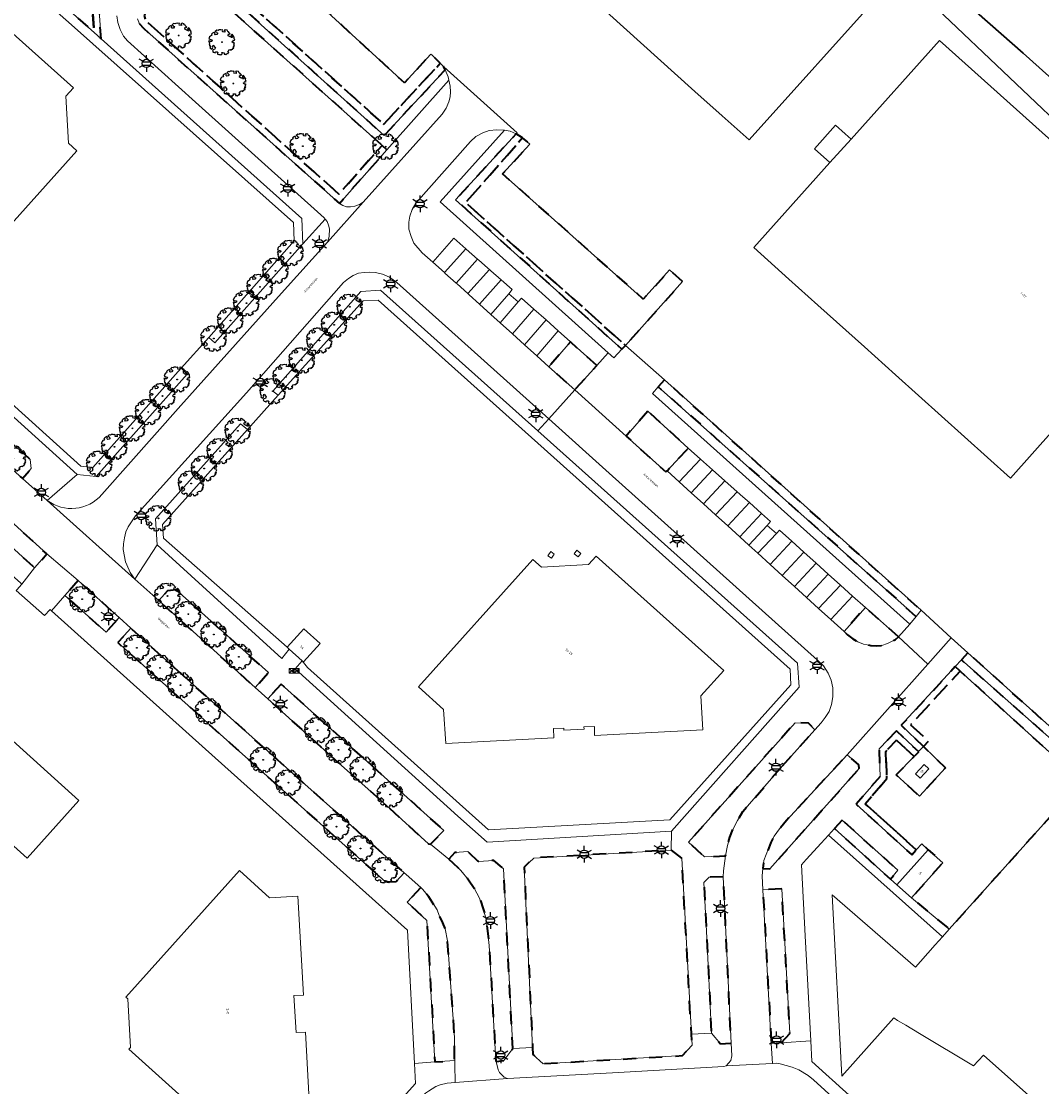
# Model space of a CAD drawing. Extents: x 105780 to 185197, y 477999 to 525027.
# Tile 144 of 256: x 108773 to 108929, y 478560 to 478722. Entities that reach past the tile are written whole.
import ezdxf
from ezdxf.enums import TextEntityAlignment as Align

# ---------------------------------------------------------------- set-up
doc = ezdxf.new("R2010")
doc.units = 0
doc.linetypes.add('XX-HIDDEN', pattern=[4, 2, -2])
for name, color, linetype, lineweight in [('B-GV-GR-BOOM-S', 252, 'Continuous', 25), ('B-GV-GR-HAAG_01-G', 252, 'GR-HAAG1', 13), ('B-GV-GR-MATERIAALGRENS-G', 252, 'XX-HIDDEN', 35), ('B-RO-IE-MEUBILAIR_WEGMEUBILAIR-S', 252, 'Continuous', 25), ('B-WE-GW-WATERGANG_SLOOT_INSTEEK-G', 252, 'Continuous', 30), ('B-XX-KG-KADASTRAAL_BEBOUWING-G', 252, 'Continuous', 20), ('B1-WE-OG-BEBOUWING-T18', 7, 'Continuous', 18), ('B1-WE-OG-TERREIN_ERF-GV', 252, 'Continuous', 18), ('B1-WE-OG-TOPOGRAFIE-T18', 10, 'Continuous', 18), ('B1-WE-VH-VERHARDING_ASFALT-GV', 252, 'Continuous', 18), ('B1-WE-VH-VERHARDING_BETONSTRAATSTEEN-GV', 252, 'Continuous', 18), ('B1-WE-VH-VERHARDING_TEGEL-GV', 252, 'Continuous', 18), ('Default', 7, 'Continuous', 0)]:
    doc.layers.add(name, color=color, linetype=linetype, lineweight=lineweight)
doc.styles.add('NLCS-ISO', font='NLCS-ISO.ttf')
doc.styles.add('NLCS-ISO-M200-T18', font='NLCS-ISO.ttf', dxfattribs={"height": 0.36})
doc.linetypes.add('GR-HAAG1', pattern='A,6,[176,NLCS.shx,S=0.125,R=0,X=0,Y=0],-2', length=8)

# ---------------------------------------------------------------- blocks, each defined once
blk = doc.blocks.new('B-SIE-WEG_LICHTMAST-SO')
at = {"ltscale": 0.1}
for p, q in [((-1.1, 0.63), (-2.19, 1.27)), ((0, 1.27), (0, 2.53)), ((1.1, 0.63), (2.19, 1.27)), ((-1.1, -0.63), (-2.19, -1.27)), ((0, -1.27), (0, -2.53)), ((1.1, -0.63), (2.19, -1.27))]:
    blk.add_line(p, q, dxfattribs=at)
at = {"flags": 128}
for points in [[(-1.16, 0.5), (1.16, 0.5)], [(-1.16, -0.5), (1.16, -0.5)]]:
    blk.add_lwpolyline(points, dxfattribs=at)
at = {"ltscale": 0.1}
blk.add_circle((0, 0), 1.27, dxfattribs=at)
at = {"style": 'NLCS-ISO'}
blk.add_attdef('TYPE', text='', height=1.8, dxfattribs=at).set_placement((0, 2.53), align=Align.BOTTOM_CENTER)
blk = doc.blocks.new('B-SGR-BOOM_06')
at = {"linetype": 'Continuous', "flags": 128}
blk.add_lwpolyline([(1.08, 1.41), (1.01, 1.58), (0.88, 1.63), (0.78, 1.81), (0.51, 1.88), (0.34, 1.81), (0.44, 1.71), (0.43, 1.52), (0.09, 1.59), (0.14, 1.73), (0.07, 1.88), (-0.06, 1.84), (-0.19, 1.88), (-0.46, 1.86), (-0.6, 1.79), (-0.78, 1.83), (-1.02, 1.64), (-0.85, 1.56), (-0.8, 1.46), (-0.63, 1.37), (-0.8, 1.16), (-1.02, 1.11), (-1.17, 1.24), (-1.05, 1.29), (-1.15, 1.54), (-1.45, 1.37), (-1.6, 1.21), (-1.52, 1.14), (-1.6, 1.01), (-1.77, 0.94), (-1.89, 0.82), (-2, 0.49), (-1.55, 0.37), (-1.48, 0.22), (-1.6, 0.12), (-1.8, 0.12), (-1.84, 0.22), (-2.04, 0.15), (-1.9, -0.07), (-1.97, -0.15), (-1.89, -0.22), (-1.95, -0.4), (-1.81, -0.47), (-1.89, -0.62), (-1.77, -0.64), (-1.72, -0.68), (-1.85, -0.84), (-1.57, -1.07), (-1.47, -0.97), (-1.38, -0.79), (-1.45, -0.7), (-1.37, -0.47), (-1.25, -0.54), (-1.12, -0.7), (-1, -0.8), (-1.12, -1.12), (-1.37, -1.17), (-1.47, -1.36), (-1.33, -1.51), (-1.13, -1.56), (-1.11, -1.61), (-1.08, -1.66), (-0.93, -1.49), (-0.73, -1.49), (-0.63, -1.56), (-0.68, -1.71), (-0.68, -1.84), (-0.46, -1.89), (-0.24, -1.88), (-0.19, -1.98), (-0.09, -1.86), (0.04, -1.79), (-0.02, -1.6), (0.11, -1.56), (0.31, -1.61), (0.34, -1.84), (0.46, -1.83), (0.58, -1.89), (0.83, -1.69), (0.95, -1.74), (0.93, -1.66), (1.06, -1.59), (0.96, -1.49), (0.85, -1.46), (1.03, -1.29), (1.05, -1.19), (1.26, -1.14), (1.42, -1.22), (1.51, -1.12), (1.51, -1.05), (1.65, -1.05), (1.65, -0.95), (1.78, -0.91), (1.78, -0.82), (1.63, -0.82), (1.82, -0.64), (1.7, -0.57), (1.85, -0.62), (1.9, -0.5), (1.82, -0.37), (1.93, -0.18), (1.87, -0.1), (1.7, -0.1), (1.5, 0.03), (1.63, 0.12), (1.75, 0.34), (1.82, 0.24), (1.95, 0.29), (1.87, 0.57), (1.88, 0.75), (1.8, 0.79), (1.67, 1.06), (1.53, 1.21), (1.35, 1.04), (1.47, 0.97), (1.57, 0.72), (1.41, 0.69), (1.33, 0.85), (1.2, 0.82), (1.06, 0.92), (0.9, 1.01), (0.98, 1.07), (0.93, 1.17), (1.01, 1.27), (1.15, 1.22), (1.26, 1.29)], close=True, dxfattribs=at)
blk.add_circle((0, 0), 0.06)
at = {"style": 'NLCS-ISO'}
blk.add_attdef('SOORT', text='', height=0.3, dxfattribs=at).set_placement((0, -0.36), align=Align.TOP_CENTER)
blk = doc.blocks.new('N-SKL-ET_OV_PUTKAST-SO')
at = {"ltscale": 0.5}
for points in [[(0, 0.375), (-0.375, 0), (0, -0.375)], [(0, 0.375), (-0.375, 0), (0, -0.375)], [(0.75, 0.375), (0.375, 0), (0.75, -0.375)], [(0.75, 0.375), (0.375, 0), (0.75, -0.375)]]:
    blk.add_hatch(color=256, dxfattribs=at).paths.add_polyline_path(points)
for p, q in [((-0.75, 0.375), (0, -0.375)), ((0, 0.375), (-0.75, -0.375)), ((0, 0.375), (0.75, -0.375)), ((0.75, 0.375), (0, -0.375))]:
    blk.add_line(p, q, dxfattribs=at)
at = {"ltscale": 0.5, "flags": 128}
for points in [[(-0.75, 0.375), (0, 0.375), (0, -0.375), (-0.75, -0.375)], [(0, 0.375), (0.75, 0.375), (0.75, -0.375), (0, -0.375)]]:
    blk.add_lwpolyline(points, close=True, dxfattribs=at)

msp = doc.modelspace()

# ---------------------------------------------------------------- linework, layer by layer
at = {"layer": 'B-GV-GR-HAAG_01-G', "flags": 128}
for points in [[(108847.683, 478781.362), (108799.807, 478728.457), (108827.918, 478703.238), (108828.662, 478702.57), (108838.11, 478713.189), (108837.985, 478713.734), (108837.543, 478714.808), (108828.245, 478704.752), (108801.858, 478728.579), (108849.535, 478780.73)], [(108815.817, 478688.226), (108815.678, 478692.108), (108785.037, 478719.518), (108783.971, 478720.466), (108760.06, 478741.723), (108759.089, 478742.586), (108745.618, 478727.566), (108745.72, 478725.733), (108758.937, 478740.47), (108759.189, 478740.751), (108778.374, 478723.547), (108780.053, 478722.042), (108814.399, 478691.508), (108814.499, 478688.699), (108801.479, 478673.948), (108802.419, 478673.104)], [(108848.361, 478705.013), (108847.438, 478705.408), (108846.598, 478705.59), (108836.795, 478694.617), (108862.42, 478671.585), (108863.271, 478670.82), (108864.502, 478672.144), (108839.136, 478694.968)], [(108749.666, 478683.459), (108748.785, 478682.47), (108781.385, 478653.032), (108784.293, 478652.709), (108798.196, 478668.362), (108797.246, 478669.248), (108796.381, 478668.277), (108783.768, 478654.075), (108781.945, 478654.278), (108750.615, 478682.569)], [(108825.035, 478679.525), (108827.327, 478679.649), (108890.159, 478623.305), (108890.288, 478620.928), (108871.816, 478600.33), (108844.14, 478598.824), (108816.524, 478623.588), (108815.713, 478624.616), (108814.671, 478623.379), (108839.479, 478600.901), (108843.954, 478596.923), (108872.052, 478598.601), (108891.525, 478620.582), (108891.283, 478624.237), (108851.673, 478659.678), (108827.692, 478681.135), (108824.684, 478680.947), (108811.252, 478665.74), (108812.055, 478665.158)], [(108870.058, 478666.422), (108869.165, 478665.4), (108908.41, 478630.193), (108909.38, 478631.37)], [(108807.359, 478659.886), (108806.338, 478660.743), (108793.365, 478646.286), (108793.594, 478642.278), (108812.641, 478624.967), (108813.748, 478626.392), (108813.44, 478626.67), (108794.542, 478643.301), (108794.428, 478645.394)], [(108916.295, 478624.732), (108915.36, 478623.714), (108916.1, 478623.04), (108934.667, 478606.177), (108935.822, 478607.466)], [(108905.485, 478591.274), (108896.932, 478598.997), (108896.014, 478597.987), (108913.435, 478582.499), (108914.453, 478583.633), (108908.684, 478588.434), (108906.441, 478590.425)]]:
    msp.add_lwpolyline(points, close=True, dxfattribs=at)
at = {"layer": 'B-GV-GR-MATERIAALGRENS-G', "flags": 128}
for points in [[(108830.706, 478778.426), (108834.378, 478782.368), (108832.658, 478781.748), (108816.944, 478770.433), (108814.736, 478768.815), (108811.63, 478765.689), (108795.268, 478747.324), (108785.518, 478735.642), (108783.748, 478734.148), (108782.345, 478733.65), (108781.167, 478733.584), (108780.125, 478733.82), (108778.956, 478734.276), (108777.402, 478735.088), (108775.723, 478736.295), (108764.95, 478747.174), (108760.06, 478741.723), (108783.971, 478720.466), (108783.633, 478725.517)], [(108831.314, 478776.996), (108831, 478777.311), (108833.239, 478779.476), (108836.188, 478782.406), (108834.378, 478782.368), (108830.706, 478778.426), (108783.633, 478725.517), (108783.971, 478720.466), (108785.037, 478719.518), (108784.658, 478725.164), (108811.383, 478754.854)], [(108799.807, 478728.457), (108847.683, 478781.362), (108846.942, 478781.614), (108843.29, 478780.887), (108822.003, 478757.972), (108792.208, 478724.306), (108791.636, 478723.069), (108791.807, 478722.33), (108821.32, 478695.823), (108827.918, 478703.238)], [(108843.29, 478780.887), (108841.554, 478780.542), (108826.484, 478764.137), (108821.262, 478758.643), (108795.858, 478730.078), (108791.362, 478724.859), (108790.978, 478724.312), (108790.728, 478723.842), (108790.585, 478723.178), (108790.593, 478722.576), (108790.904, 478721.797), (108791.499, 478721.127), (108821.399, 478694.408), (108828.662, 478702.57), (108827.918, 478703.238), (108821.32, 478695.823), (108791.807, 478722.33), (108791.636, 478723.069), (108792.208, 478724.306), (108822.003, 478757.972)], [(108850.954, 478780.246), (108849.535, 478780.73), (108801.858, 478728.579), (108828.245, 478704.752), (108837.543, 478714.808), (108837.358, 478715.258), (108836.8, 478715.811), (108828.161, 478706.483), (108803.665, 478728.486), (108808.449, 478733.833), (108812.21, 478738.036), (108816.2, 478742.507), (108819.573, 478746.287)], [(108808.449, 478733.833), (108803.665, 478728.486), (108828.161, 478706.483), (108836.8, 478715.811), (108835.551, 478717), (108835.347, 478717.183), (108831.351, 478712.787)], [(108849.362, 478704.424), (108848.361, 478705.013), (108839.136, 478694.968), (108864.502, 478672.144), (108865.054, 478672.739), (108840.679, 478694.507)], [(108873.774, 478682.463), (108871.788, 478684.249), (108867.774, 478679.791), (108846.308, 478698.907), (108850.458, 478703.438), (108849.362, 478704.424), (108840.679, 478694.507), (108865.054, 478672.739)], [(108748.197, 478678.733), (108746.859, 478678.689), (108745.483, 478677.17), (108749.366, 478673.683), (108773.042, 478652.417), (108774.368, 478653.956), (108774.226, 478655.334)], [(108860.667, 478669.643), (108856.648, 478673.265), (108853.369, 478669.476), (108857.318, 478665.932)], [(108870.98, 478667.477), (108870.058, 478666.422), (108909.38, 478631.37), (108910.148, 478632.302)], [(108868.461, 478662.696), (108865.159, 478658.895), (108871.212, 478653.413), (108871.387, 478653.6), (108874.616, 478657.053)], [(108771.208, 478645.955), (108769.327, 478643.828), (108774.89, 478638.777), (108776.771, 478640.904)], [(108781.554, 478636.841), (108779.537, 478634.56), (108785.367, 478629.351), (108785.812, 478628.954), (108787.798, 478631.2), (108787.385, 478631.575), (108786.032, 478632.804)], [(108796.477, 478635.411), (108795.156, 478635.251), (108793.843, 478633.781), (108808.547, 478620.524), (108810.575, 478622.803)], [(108906.72, 478628.281), (108901.653, 478632.737), (108898.403, 478629.068), (108898.936, 478628.548), (108899.742, 478627.941), (108900.515, 478627.484), (108901.377, 478627.149), (108902.464, 478626.952), (108903.293, 478626.857), (108904.164, 478626.958), (108905.004, 478627.24), (108906.26, 478627.857)], [(108797.193, 478622.663), (108789.562, 478629.597), (108787.589, 478627.366), (108804.7, 478612.079), (108828.422, 478590.885), (108830.054, 478590.933), (108831.298, 478592.241)], [(108917.294, 478625.819), (108916.295, 478624.732), (108935.822, 478607.466), (108936.879, 478608.644), (108931.16, 478613.328)], [(108916.1, 478623.04), (108915.36, 478623.714), (108907.133, 478614.757), (108910.495, 478611.523), (108910.5, 478611.518), (108911.278, 478612.385), (108908.554, 478614.826)], [(108934.667, 478606.177), (108916.1, 478623.04), (108908.554, 478614.826), (108911.278, 478612.385), (108910.5, 478611.518), (108913.867, 478608.279), (108909.933, 478603.939), (108906.355, 478607.191), (108909.102, 478609.984), (108906.414, 478612.488), (108904.748, 478610.761), (108904.919, 478606.613), (108901.645, 478602.791), (108909.405, 478595.743), (108910.25, 478596.644), (108911.235, 478595.769), (108913.478, 478593.778), (108908.684, 478588.434), (108914.453, 478583.633)], [(108812.502, 478621.044), (108810.481, 478618.781), (108821.283, 478609.042), (108828.042, 478603.016), (108834.986, 478596.69), (108835.303, 478596.619), (108837.347, 478598.715)], [(108889.011, 478608.584), (108893.963, 478614.07), (108892.994, 478615.076), (108890.931, 478615.156), (108874.662, 478596.918), (108877.098, 478594.691), (108880.32, 478594.826), (108880.63, 478596.391), (108880.974, 478597.69), (108881.5, 478598.961), (108882.132, 478600.218), (108882.958, 478601.583)], [(108906.376, 478613.89), (108903.731, 478611.147), (108903.904, 478606.965), (108900.254, 478602.704), (108908.692, 478595.039), (108908.72, 478595.013), (108909.405, 478595.743), (108901.645, 478602.791), (108904.919, 478606.613), (108904.748, 478610.761), (108906.414, 478612.488), (108909.102, 478609.984), (108909.803, 478610.697), (108909.739, 478610.757)], [(108900.713, 478608.174), (108900.631, 478608.7), (108898.874, 478610.271), (108889.628, 478600.252), (108888.575, 478598.96), (108887.761, 478597.85), (108887.232, 478596.88), (108886.168, 478594.112), (108886.003, 478592.88), (108887.057, 478592.829)], [(108898.117, 478600.299), (108896.932, 478598.997), (108905.485, 478591.274), (108906.598, 478592.623)], [(108873.639, 478594.467), (108872.028, 478595.711), (108851.044, 478594.499), (108849.586, 478593.126), (108850.888, 478565.609), (108850.94, 478564.512), (108852.492, 478563.117), (108873.762, 478564.347), (108875.202, 478565.946), (108875.109, 478567.639)], [(108838.089, 478594.313), (108838.725, 478593.787), (108839.944, 478592.598), (108841.106, 478591.198), (108841.965, 478589.884), (108842.797, 478588.389), (108843.359, 478586.77), (108843.801, 478585.15), (108844.258, 478581.137), (108845.261, 478563.598), (108845.301, 478563.443), (108846.495, 478563.613), (108847.872, 478565.452), (108846.444, 478592.86), (108844.983, 478594.137), (108842.576, 478593.986), (108841.007, 478595.487), (108839.037, 478595.326)], [(108879.978, 478591.625), (108877.815, 478591.584), (108877.028, 478590.746), (108877.393, 478583.345), (108878.159, 478567.79), (108879.55, 478566.136), (108881.166, 478566.235)], [(108833.81, 478589.997), (108831.756, 478587.769), (108834.756, 478584.991), (108835.976, 478563.376), (108838.99, 478563.609), (108838.985, 478567.132), (108837.911, 478581.885), (108837.558, 478583.687), (108837.2, 478584.601), (108836.628, 478585.753), (108836.302, 478586.576), (108835.027, 478588.592), (108834.125, 478589.71)], [(108888.886, 478589.796), (108886.02, 478589.646), (108887.297, 478566.171), (108888.79, 478566.283), (108890.142, 478567.699)]]:
    msp.add_lwpolyline(points, close=True, dxfattribs=at)
at = {"layer": 'B-WE-GW-WATERGANG_SLOOT_INSTEEK-G', "flags": 128}
msp.add_lwpolyline([(108925.701, 478717.306), (108906.434, 478734.337), (108858.486, 478777.559), (108857.321, 478778.609), (108857.282, 478775.945), (108882.453, 478751.016), (108912.616, 478724.117), (108956.765, 478682.154), (108974.61, 478665.975), (108978.498, 478661.548), (108979.872, 478660.391), (108981.04, 478659.891), (108981.606, 478659.881), (108983.26, 478660.37), (108981.434, 478667.424), (108981.177, 478667.69), (108975.214, 478673.068), (108952.216, 478693.565)], close=True, dxfattribs=at)
msp.add_lwpolyline([(108906.434, 478734.337), (108925.701, 478717.306), (108952.216, 478693.565), (108975.214, 478673.068), (108981.177, 478667.69), (108981.434, 478667.424), (108983.26, 478660.37)], dxfattribs=at)
at = {"layer": 'B-XX-KG-KADASTRAAL_BEBOUWING-G', "flags": 128}
for points in [[(108883.683, 478745.581), (108873.836, 478754.425), (108853.273, 478772.894), (108832.74, 478750.03), (108835.511, 478747.542), (108836.536, 478746.621), (108840.708, 478742.874), (108853.955, 478730.978), (108862.131, 478723.636), (108875.645, 478711.5), (108879.781, 478707.786), (108883.897, 478704.089), (108904.427, 478726.949)], [(108779.665, 478710.757), (108780.821, 478712.044), (108761.361, 478729.482), (108757.911, 478725.631), (108752.739, 478725.352), (108753.63, 478708.863), (108755.02, 478708.926), (108755.091, 478707.357), (108754.791, 478707.344), (108754.979, 478704.299), (108755.278, 478704.315), (108755.364, 478702.748), (108753.967, 478702.671), (108754.874, 478686.168), (108760.049, 478686.442), (108763.901, 478682.999), (108781.353, 478702.435), (108780.059, 478703.598)], [(108899.459, 478704.216), (108898.576, 478705.019), (108897.114, 478706.348), (108893.908, 478702.725), (108896.229, 478700.617)], [(108853.198, 478640.627), (108853.74, 478640.247), (108854.188, 478640.885), (108853.646, 478641.266)], [(108857.614, 478641.46), (108857.206, 478640.947), (108857.81, 478640.454), (108858.224, 478640.974)], [(108860.562, 478640.572), (108859.4, 478639.277), (108852.24, 478638.889), (108850.938, 478640.058), (108833.485, 478620.621), (108837.311, 478617.165), (108837.656, 478611.96), (108854.144, 478612.855), (108854.087, 478614.26), (108855.645, 478614.342), (108855.662, 478614.005), (108858.726, 478614.171), (108858.712, 478614.508), (108860.323, 478614.585), (108860.344, 478613.188), (108876.843, 478614.088), (108876.562, 478619.25), (108880.036, 478623.12)], [(108813.748, 478626.392), (108815.713, 478624.616), (108815.93, 478624.42), (108818.47, 478627.22), (108815.984, 478629.475), (108813.44, 478626.67)], [(108911.317, 478608.12), (108910.632, 478608.778), (108909.293, 478607.329), (108909.995, 478606.665)], [(108911.235, 478595.769), (108906.441, 478590.425), (108908.684, 478588.434), (108913.478, 478593.778)], [(108817.034, 478552.84), (108816.25, 478567.925), (108814.802, 478567.85), (108814.467, 478573.511), (108815.915, 478573.592), (108815.07, 478588.678), (108810.76, 478588.417), (108806.147, 478592.583), (108788.834, 478573.288), (108789.12, 478573.03), (108789.528, 478565.608), (108789.271, 478565.321), (108808.535, 478547.974), (108812.764, 478552.649)]]:
    msp.add_lwpolyline(points, close=True, dxfattribs=at)
for points in [[(108952.12, 478684.136), (108912.97, 478719.27), (108899.459, 478704.216), (108896.229, 478700.617), (108884.61, 478687.67), (108889.976, 478682.852), (108894.414, 478678.867), (108901.517, 478672.489), (108906.241, 478668.247), (108923.785, 478652.493), (108933.734, 478663.603)], [(108770.231, 478597.693), (108773.776, 478594.501), (108781.672, 478603.271), (108763.553, 478619.583)], [(108934.667, 478606.177), (108914.453, 478583.633), (108913.435, 478582.499), (108912.305, 478581.238), (108910.042, 478578.715), (108909.281, 478577.867), (108896.56, 478588.871), (108898.05, 478561.23), (108905.97, 478570.09), (108906.574, 478569.728), (108907.804, 478568.991), (108909.89, 478567.743), (108918.16, 478562.79), (108919.68, 478564.44), (108932.07, 478553.37)]]:
    msp.add_lwpolyline(points, dxfattribs=at)
at = {"layer": 'B1-WE-OG-TERREIN_ERF-GV', "flags": 128}
for points in [[(108883.683, 478745.581), (108904.427, 478726.949), (108883.897, 478704.089), (108879.781, 478707.786), (108875.645, 478711.5), (108862.131, 478723.636), (108853.955, 478730.978), (108840.708, 478742.874), (108836.536, 478746.621), (108835.511, 478747.542), (108832.74, 478750.03), (108853.273, 478772.894), (108873.836, 478754.425)], [(108753.967, 478702.671), (108755.364, 478702.748), (108755.278, 478704.315), (108754.979, 478704.299), (108754.791, 478707.344), (108755.091, 478707.357), (108755.02, 478708.926), (108753.63, 478708.863), (108752.739, 478725.352), (108757.911, 478725.631), (108761.361, 478729.482), (108780.821, 478712.044), (108779.665, 478710.757), (108780.059, 478703.598), (108781.353, 478702.435), (108763.901, 478682.999), (108760.049, 478686.442), (108754.874, 478686.168)], [(108827.327, 478679.649), (108825.035, 478679.525), (108812.055, 478665.158), (108807.359, 478659.886), (108794.428, 478645.394), (108794.542, 478643.301), (108813.44, 478626.67), (108815.984, 478629.475), (108818.47, 478627.22), (108815.93, 478624.42), (108815.713, 478624.616), (108816.524, 478623.588), (108844.14, 478598.824), (108871.816, 478600.33), (108890.288, 478620.928), (108890.159, 478623.305)], [(108853.198, 478640.627), (108853.646, 478641.266), (108854.188, 478640.885), (108853.74, 478640.247)], [(108857.614, 478641.46), (108858.224, 478640.974), (108857.81, 478640.454), (108857.206, 478640.947)], [(108860.562, 478640.572), (108880.036, 478623.12), (108876.562, 478619.25), (108876.843, 478614.088), (108860.344, 478613.188), (108860.323, 478614.585), (108858.712, 478614.508), (108858.726, 478614.171), (108855.662, 478614.005), (108855.645, 478614.342), (108854.087, 478614.26), (108854.144, 478612.855), (108837.656, 478611.96), (108837.311, 478617.165), (108833.485, 478620.621), (108850.938, 478640.058), (108852.24, 478638.889), (108859.4, 478639.277)], [(108789.271, 478565.321), (108789.528, 478565.608), (108789.12, 478573.03), (108788.834, 478573.288), (108806.147, 478592.583), (108810.76, 478588.417), (108815.07, 478588.678), (108815.915, 478573.592), (108814.467, 478573.511), (108814.802, 478567.85), (108816.25, 478567.925), (108817.034, 478552.84), (108812.764, 478552.649), (108808.535, 478547.974)]]:
    msp.add_lwpolyline(points, close=True, dxfattribs=at)
for points in [[(108808.449, 478733.833), (108831.351, 478712.787), (108835.347, 478717.183), (108835.551, 478717), (108836.8, 478715.811), (108837.358, 478715.258), (108848.519, 478705.185), (108848.361, 478705.013), (108849.362, 478704.424), (108850.458, 478703.438), (108846.308, 478698.907), (108867.774, 478679.791), (108871.788, 478684.249), (108873.774, 478682.463), (108865.054, 478672.739), (108870.98, 478667.477), (108910.148, 478632.302), (108914.762, 478628.1), (108917.294, 478625.819), (108931.16, 478613.328)], [(108956.765, 478682.154), (108912.616, 478724.117)], [(108750.615, 478682.569), (108781.945, 478654.278), (108783.768, 478654.075), (108796.381, 478668.277), (108797.246, 478669.248), (108801.479, 478673.948), (108814.499, 478688.699), (108814.399, 478691.508), (108780.053, 478722.042), (108778.374, 478723.547)], [(108933.734, 478663.603), (108923.785, 478652.493), (108906.241, 478668.247), (108901.517, 478672.489), (108894.414, 478678.867), (108889.976, 478682.852), (108884.61, 478687.67), (108896.229, 478700.617), (108893.908, 478702.725), (108897.114, 478706.348), (108898.576, 478705.019), (108899.459, 478704.216), (108912.97, 478719.27), (108952.12, 478684.136)], [(108800.981, 478611.09), (108777.473, 478632.227), (108777.472, 478632.228), (108777.277, 478632.404), (108776.393, 478631.506), (108772.112, 478635.317)], [(108763.553, 478619.583), (108781.672, 478603.271), (108773.776, 478594.501), (108770.231, 478597.693)], [(108781.952, 478538.145), (108778.753, 478534.567), (108780.274, 478533.207), (108774.894, 478527.188), (108777.271, 478525.133), (108776.186, 478523.893), (108780.936, 478519.648), (108782.092, 478521.047), (108786.324, 478517.307), (108785.018, 478515.816), (108789.586, 478511.719), (108809.048, 478533.461), (108810.22, 478534.77), (108813.44, 478538.347), (108819.852, 478545.471), (108833.022, 478560.102), (108832.863, 478563.135), (108831.795, 478583.509), (108800.981, 478611.09)], [(108932.07, 478553.37), (108919.68, 478564.44), (108918.16, 478562.79), (108909.89, 478567.743), (108907.804, 478568.991), (108906.574, 478569.728), (108905.97, 478570.09), (108898.05, 478561.23), (108896.56, 478588.871), (108909.281, 478577.867), (108910.042, 478578.715), (108912.305, 478581.238), (108913.435, 478582.499), (108896.014, 478597.987), (108894.907, 478596.77), (108892.63, 478594.267), (108891.911, 478593.477), (108892.477, 478582.618), (108893.311, 478566.622), (108893.477, 478563.436), (108895.6, 478561.527), (108897.104, 478560.175), (108897.721, 478559.619), (108898.673, 478558.764)]]:
    msp.add_lwpolyline(points, dxfattribs=at)
at = {"layer": 'B1-WE-VH-VERHARDING_ASFALT-GV', "flags": 128}
for points in [[(108832.017, 478691.546), (108832.156, 478692.451), (108832.52, 478693.464), (108833.08, 478694.435), (108841.421, 478703.842), (108842.24, 478704.59), (108843.286, 478705.175), (108844.275, 478705.519), (108845.403, 478705.638), (108846.598, 478705.59), (108847.438, 478705.408), (108848.361, 478705.013), (108848.519, 478705.185), (108837.358, 478715.258), (108837.543, 478714.808), (108837.985, 478713.734), (108838.11, 478713.189), (108838.32, 478712.278), (108838.33, 478711.435), (108838.28, 478710.652), (108838.109, 478709.897), (108837.699, 478708.928), (108837.079, 478708.017), (108825.021, 478694.566), (108819.568, 478688.469), (108812.555, 478680.704), (108797.236, 478663.562), (108785.157, 478649.974)], [(108776.821, 478649.084), (108790.193, 478637.071), (108789.488, 478638.056), (108789.319, 478638.424), (108788.745, 478639.702), (108788.435, 478641.58), (108788.469, 478642.468), (108788.593, 478643.358), (108788.838, 478644.279), (108789.174, 478645.051), (108790.282, 478646.736), (108807.206, 478665.494), (108822.048, 478682.329), (108822.793, 478682.94), (108823.524, 478683.416), (108824.318, 478683.742), (108825.189, 478683.874), (108826.016, 478683.929), (108826.906, 478683.835), (108827.992, 478683.608), (108829.037, 478683.124), (108830.176, 478682.311), (108853.334, 478661.519), (108857.318, 478665.932), (108853.369, 478669.476), (108851.512, 478671.15), (108849.654, 478672.824), (108847.797, 478674.498), (108845.927, 478676.184), (108844.513, 478677.458), (108842.777, 478679.023), (108841.217, 478680.429), (108840.994, 478680.63), (108839.36, 478682.102), (108839.212, 478682.236), (108837.503, 478683.776), (108837.429, 478683.843), (108835.646, 478685.45), (108834.018, 478686.86), (108832.765, 478688.349), (108832.331, 478689.337), (108831.986, 478690.447), (108832.017, 478691.546)], [(108771.208, 478645.955), (108776.771, 478640.904), (108781.554, 478636.841), (108786.032, 478632.804), (108787.385, 478631.575), (108787.798, 478631.2), (108789.562, 478629.597), (108797.193, 478622.663), (108831.298, 478592.241), (108831.569, 478591.999), (108833.81, 478589.997), (108834.125, 478589.71), (108835.027, 478588.592), (108836.302, 478586.576), (108836.628, 478585.753), (108837.2, 478584.601), (108837.558, 478583.687), (108837.911, 478581.885), (108838.985, 478567.132), (108838.99, 478563.609), (108839.037, 478563.008), (108839.064, 478560.24), (108847.057, 478560.836), (108846.557, 478561.055), (108845.841, 478561.784), (108845.625, 478562.203), (108845.301, 478563.443), (108845.261, 478563.598), (108844.258, 478581.137), (108843.801, 478585.15), (108843.359, 478586.77), (108842.797, 478588.389), (108841.965, 478589.884), (108841.106, 478591.198), (108839.944, 478592.598), (108838.725, 478593.787), (108838.089, 478594.313), (108835.303, 478596.619), (108834.986, 478596.69), (108828.042, 478603.016), (108821.283, 478609.042), (108810.481, 478618.781), (108808.547, 478620.524), (108793.843, 478633.781), (108790.193, 478637.071), (108776.821, 478649.084), (108773.042, 478652.417), (108749.366, 478673.683)]]:
    msp.add_lwpolyline(points, dxfattribs=at)
msp.add_lwpolyline([(108898.874, 478610.271), (108911.197, 478624.093), (108906.72, 478628.281), (108906.26, 478627.857), (108905.004, 478627.24), (108904.164, 478626.958), (108903.293, 478626.857), (108902.464, 478626.952), (108901.377, 478627.149), (108900.515, 478627.484), (108899.742, 478627.941), (108898.936, 478628.548), (108898.403, 478629.068), (108896.37, 478630.914), (108894.519, 478632.595), (108892.668, 478634.276), (108890.817, 478635.957), (108888.966, 478637.637), (108887.115, 478639.318), (108885.262, 478641.001), (108883.873, 478642.262), (108882.493, 478643.515), (108880.642, 478645.196), (108878.791, 478646.877), (108876.94, 478648.558), (108875.089, 478650.238), (108873.238, 478651.919), (108871.387, 478653.6), (108871.212, 478653.413), (108865.159, 478658.895), (108857.318, 478665.932), (108853.334, 478661.519), (108862.582, 478653.216), (108894.363, 478624.682), (108895.263, 478623.805), (108895.999, 478622.731), (108896.418, 478621.667), (108896.689, 478620.482), (108896.692, 478619.082), (108896.466, 478617.905), (108896.133, 478616.862), (108895.542, 478615.921), (108894.92, 478615.131), (108893.963, 478614.07), (108889.011, 478608.584), (108882.958, 478601.583), (108882.132, 478600.218), (108881.5, 478598.961), (108880.974, 478597.69), (108880.63, 478596.391), (108880.32, 478594.826), (108879.985, 478592.559), (108879.978, 478591.625), (108881.166, 478566.235), (108881.258, 478564.321), (108881.102, 478563.612), (108880.776, 478563.186), (108880.407, 478562.785), (108887.46, 478563.12), (108887.297, 478566.171), (108886.02, 478589.646), (108885.911, 478591.776), (108886.003, 478592.88), (108886.168, 478594.112), (108887.232, 478596.88), (108887.761, 478597.85), (108888.575, 478598.96), (108889.628, 478600.252)], close=True, dxfattribs=at)
at = {"layer": 'B1-WE-VH-VERHARDING_ASFALT-GV'}
msp.add_lwpolyline([(108785.157, 478649.974, -0.3977923), (108776.821, 478649.084)], format="xyb", dxfattribs=at)
at = {"layer": 'B1-WE-VH-VERHARDING_BETONSTRAATSTEEN-GV', "flags": 128}
for points in [[(108840.683, 478687.486), (108838.882, 478689.073), (108835.646, 478685.45), (108837.429, 478683.843)], [(108842.483, 478685.899), (108840.758, 478687.42), (108840.683, 478687.486), (108837.429, 478683.843), (108837.503, 478683.776), (108839.212, 478682.236)], [(108844.284, 478684.312), (108844.05, 478684.518), (108842.633, 478685.767), (108842.483, 478685.899), (108839.212, 478682.236), (108839.36, 478682.102), (108840.994, 478680.63)], [(108846.084, 478682.725), (108844.509, 478684.114), (108844.284, 478684.312), (108840.994, 478680.63), (108841.217, 478680.429), (108842.777, 478679.023)], [(108847.248, 478680.618), (108847.772, 478681.237), (108846.084, 478682.725), (108842.777, 478679.023), (108844.513, 478677.458)], [(108848.689, 478679.375), (108847.248, 478680.618), (108844.513, 478677.458), (108845.927, 478676.184)], [(108851.071, 478678.281), (108849.205, 478679.959), (108849.203, 478679.961), (108848.689, 478679.375), (108845.927, 478676.184), (108847.797, 478674.498)], [(108852.93, 478676.609), (108851.071, 478678.281), (108847.797, 478674.498), (108849.654, 478672.824)], [(108854.789, 478674.937), (108852.93, 478676.609), (108849.654, 478672.824), (108851.512, 478671.15)], [(108856.648, 478673.265), (108854.789, 478674.937), (108851.512, 478671.15), (108853.369, 478669.476)], [(108876.484, 478655.39), (108874.616, 478657.053), (108871.387, 478653.6), (108873.238, 478651.919)], [(108878.352, 478653.727), (108876.484, 478655.39), (108873.238, 478651.919), (108875.089, 478650.238)], [(108880.22, 478652.065), (108878.352, 478653.727), (108875.089, 478650.238), (108876.94, 478648.558)], [(108882.087, 478650.402), (108880.22, 478652.065), (108876.94, 478648.558), (108878.791, 478646.877)], [(108883.948, 478648.732), (108882.941, 478649.642), (108882.087, 478650.402), (108878.791, 478646.877), (108880.642, 478645.196)], [(108885.803, 478647.055), (108883.948, 478648.732), (108880.642, 478645.196), (108882.493, 478643.515)], [(108886.675, 478645.259), (108887.158, 478645.831), (108885.803, 478647.055), (108882.493, 478643.515), (108883.873, 478642.262)], [(108888.109, 478644.045), (108886.675, 478645.259), (108883.873, 478642.262), (108885.262, 478641.001)], [(108890.418, 478642.851), (108888.56, 478644.524), (108888.109, 478644.045), (108885.262, 478641.001), (108887.115, 478639.318)], [(108892.277, 478641.178), (108890.418, 478642.851), (108887.115, 478639.318), (108888.966, 478637.637)], [(108894.135, 478639.505), (108892.277, 478641.178), (108888.966, 478637.637), (108890.817, 478635.957)], [(108781.554, 478636.841), (108776.771, 478640.904), (108774.89, 478638.777), (108772.952, 478636.312), (108772.186, 478635.405), (108772.112, 478635.317), (108776.393, 478631.506), (108777.277, 478632.404), (108777.472, 478632.228), (108777.473, 478632.227), (108779.537, 478634.56)], [(108895.993, 478637.832), (108894.135, 478639.505), (108890.817, 478635.957), (108892.668, 478634.276)], [(108897.852, 478636.159), (108895.993, 478637.832), (108892.668, 478634.276), (108894.519, 478632.595)], [(108899.71, 478634.486), (108897.852, 478636.159), (108894.519, 478632.595), (108896.37, 478630.914)], [(108901.653, 478632.737), (108899.71, 478634.486), (108896.37, 478630.914), (108898.403, 478629.068)]]:
    msp.add_lwpolyline(points, close=True, dxfattribs=at)
at = {"layer": 'B1-WE-VH-VERHARDING_TEGEL-GV', "flags": 128}
for points in [[(108784.658, 478725.164), (108785.037, 478719.518), (108815.678, 478692.108), (108815.817, 478688.226), (108819.223, 478692.012), (108819.079, 478692.181), (108799.472, 478709.825), (108789.07, 478719.185), (108788.474, 478719.945), (108787.934, 478720.917), (108787.605, 478721.982), (108787.456, 478723.018)], [(108787.456, 478723.018), (108787.605, 478721.982), (108787.934, 478720.917), (108788.474, 478719.945), (108789.07, 478719.185), (108799.472, 478709.825), (108819.079, 478692.181), (108819.223, 478692.012), (108819.522, 478691.66), (108819.755, 478691.076), (108819.883, 478690.505), (108819.822, 478689.346), (108819.568, 478688.469), (108825.021, 478694.566), (108824.457, 478694.221), (108823.783, 478693.986), (108823.122, 478693.858), (108822.489, 478693.88), (108821.93, 478694.099), (108821.399, 478694.408), (108791.499, 478721.127), (108790.904, 478721.797), (108790.593, 478722.576)], [(108819.568, 478688.469), (108819.822, 478689.346), (108819.883, 478690.505), (108819.755, 478691.076), (108819.522, 478691.66), (108819.223, 478692.012), (108815.817, 478688.226), (108802.419, 478673.104), (108801.479, 478673.948), (108797.246, 478669.248), (108798.196, 478668.362), (108784.293, 478652.709), (108781.385, 478653.032), (108776.821, 478649.084)], [(108785.157, 478649.974), (108797.236, 478663.562), (108812.555, 478680.704), (108819.568, 478688.469)], [(108934.464, 478526.555), (108925.021, 478535.053), (108920.613, 478539.02), (108898.673, 478558.764), (108897.721, 478559.619), (108897.104, 478560.175), (108895.6, 478561.527), (108893.477, 478563.436), (108893.311, 478566.622), (108888.79, 478566.283), (108887.297, 478566.171), (108887.46, 478563.12), (108888.047, 478563.172), (108888.635, 478563.104), (108890.492, 478562.601), (108891.491, 478562.192), (108892.902, 478561.322), (108893.723, 478560.64), (108907.017, 478548.539), (108923.573, 478533.551), (108936.3, 478522.029)], [(108907.017, 478548.539), (108893.723, 478560.64), (108892.902, 478561.322), (108891.491, 478562.192), (108890.492, 478562.601), (108888.635, 478563.104), (108888.047, 478563.172), (108887.46, 478563.12), (108880.407, 478562.785), (108880.046, 478562.663), (108863.069, 478561.723), (108847.057, 478560.836), (108839.064, 478560.24), (108837.823, 478560.148), (108836.758, 478559.878), (108836.11, 478559.621), (108834.978, 478558.938)]]:
    msp.add_lwpolyline(points, dxfattribs=at)
for points in [[(108838.11, 478713.189), (108828.662, 478702.57), (108821.399, 478694.408), (108821.93, 478694.099), (108822.489, 478693.88), (108823.122, 478693.858), (108823.783, 478693.986), (108824.457, 478694.221), (108825.021, 478694.566), (108837.079, 478708.017), (108837.699, 478708.928), (108838.109, 478709.897), (108838.28, 478710.652), (108838.33, 478711.435), (108838.32, 478712.278)], [(108836.795, 478694.617), (108846.598, 478705.59), (108845.403, 478705.638), (108844.275, 478705.519), (108843.286, 478705.175), (108842.24, 478704.59), (108841.421, 478703.842), (108833.08, 478694.435), (108832.52, 478693.464), (108832.156, 478692.451), (108832.017, 478691.546), (108831.986, 478690.447), (108832.331, 478689.337), (108832.765, 478688.349), (108834.018, 478686.86), (108835.646, 478685.45), (108838.882, 478689.073), (108840.683, 478687.486), (108840.758, 478687.42), (108842.483, 478685.899), (108842.633, 478685.767), (108844.05, 478684.518), (108844.284, 478684.312), (108844.509, 478684.114), (108846.084, 478682.725), (108847.772, 478681.237), (108847.248, 478680.618), (108848.689, 478679.375), (108849.203, 478679.961), (108849.205, 478679.959), (108851.071, 478678.281), (108852.93, 478676.609), (108854.789, 478674.937), (108856.648, 478673.265), (108860.667, 478669.643), (108862.42, 478671.585)], [(108748.785, 478682.47), (108749.666, 478683.459), (108748.069, 478684.989), (108747.809, 478684.702), (108743.454, 478679.897), (108742.984, 478679.379), (108745.483, 478677.17), (108746.859, 478678.689), (108748.197, 478678.733), (108774.226, 478655.334), (108774.368, 478653.956), (108773.042, 478652.417), (108776.821, 478649.084), (108781.385, 478653.032)], [(108793.365, 478646.286), (108806.338, 478660.743), (108807.359, 478659.886), (108812.055, 478665.158), (108811.252, 478665.74), (108824.684, 478680.947), (108827.692, 478681.135), (108851.673, 478659.678), (108853.334, 478661.519), (108830.176, 478682.311), (108829.037, 478683.124), (108827.992, 478683.608), (108826.906, 478683.835), (108826.016, 478683.929), (108825.189, 478683.874), (108824.318, 478683.742), (108823.524, 478683.416), (108822.793, 478682.94), (108822.048, 478682.329), (108807.206, 478665.494), (108790.282, 478646.736), (108789.174, 478645.051), (108788.838, 478644.279), (108788.593, 478643.358), (108788.469, 478642.468), (108788.435, 478641.58), (108788.745, 478639.702), (108789.319, 478638.424), (108789.488, 478638.056), (108790.193, 478637.071), (108793.594, 478642.278)], [(108869.165, 478665.4), (108870.058, 478666.422), (108870.98, 478667.477), (108865.054, 478672.739), (108864.502, 478672.144), (108863.271, 478670.82), (108862.42, 478671.585), (108860.667, 478669.643), (108857.318, 478665.932), (108865.159, 478658.895), (108868.461, 478662.696), (108874.616, 478657.053), (108876.484, 478655.39), (108878.352, 478653.727), (108880.22, 478652.065), (108882.087, 478650.402), (108882.941, 478649.642), (108883.948, 478648.732), (108885.803, 478647.055), (108887.158, 478645.831), (108886.675, 478645.259), (108888.109, 478644.045), (108888.56, 478644.524), (108890.418, 478642.851), (108892.277, 478641.178), (108894.135, 478639.505), (108895.993, 478637.832), (108897.852, 478636.159), (108899.71, 478634.486), (108901.653, 478632.737), (108906.72, 478628.281), (108908.41, 478630.193)], [(108753.228, 478658.164), (108743.329, 478667.023), (108741.174, 478664.641), (108742.17, 478663.74), (108743.083, 478662.972), (108772.797, 478636.45), (108772.952, 478636.312), (108774.89, 478638.777), (108769.327, 478643.828), (108771.208, 478645.955), (108769.241, 478647.74), (108767.312, 478645.559), (108767.092, 478645.756)], [(108890.931, 478615.156), (108892.994, 478615.076), (108893.963, 478614.07), (108894.92, 478615.131), (108895.542, 478615.921), (108896.133, 478616.862), (108896.466, 478617.905), (108896.692, 478619.082), (108896.689, 478620.482), (108896.418, 478621.667), (108895.999, 478622.731), (108895.263, 478623.805), (108894.363, 478624.682), (108862.582, 478653.216), (108853.334, 478661.519), (108851.673, 478659.678), (108891.283, 478624.237), (108891.525, 478620.582), (108872.052, 478598.601), (108872.028, 478595.711), (108873.639, 478594.467), (108875.109, 478567.639), (108878.159, 478567.79), (108877.393, 478583.345), (108877.028, 478590.746), (108877.815, 478591.584), (108879.978, 478591.625), (108879.985, 478592.559), (108880.32, 478594.826), (108877.098, 478594.691), (108874.662, 478596.918)], [(108814.671, 478623.379), (108815.713, 478624.616), (108813.748, 478626.392), (108812.641, 478624.967), (108793.594, 478642.278), (108790.193, 478637.071), (108793.843, 478633.781), (108795.156, 478635.251), (108796.477, 478635.411), (108810.575, 478622.803), (108808.547, 478620.524), (108810.481, 478618.781), (108812.502, 478621.044), (108837.347, 478598.715), (108835.303, 478596.619), (108838.089, 478594.313), (108839.037, 478595.326), (108841.007, 478595.487), (108842.576, 478593.986), (108844.983, 478594.137), (108846.444, 478592.86), (108847.872, 478565.452), (108850.888, 478565.609), (108849.586, 478593.126), (108851.044, 478594.499), (108872.028, 478595.711), (108872.052, 478598.601), (108843.954, 478596.923), (108839.479, 478600.901)], [(108804.7, 478612.079), (108787.589, 478627.366), (108789.562, 478629.597), (108787.798, 478631.2), (108785.812, 478628.954), (108785.367, 478629.351), (108779.537, 478634.56), (108777.473, 478632.227), (108800.981, 478611.09), (108831.795, 478583.509), (108832.863, 478563.135), (108835.976, 478563.376), (108834.756, 478584.991), (108831.756, 478587.769), (108833.81, 478589.997), (108831.569, 478591.999), (108831.298, 478592.241), (108830.054, 478590.933), (108828.422, 478590.885)], [(108910.148, 478632.302), (108909.38, 478631.37), (108908.41, 478630.193), (108906.72, 478628.281), (108911.197, 478624.093), (108914.762, 478628.1)], [(108907.133, 478614.757), (108915.36, 478623.714), (108916.295, 478624.732), (108917.294, 478625.819), (108914.762, 478628.1), (108911.197, 478624.093), (108898.874, 478610.271), (108900.631, 478608.7), (108900.713, 478608.174), (108887.057, 478592.829), (108886.003, 478592.88), (108885.911, 478591.776), (108886.02, 478589.646), (108888.886, 478589.796), (108890.142, 478567.699), (108888.79, 478566.283), (108893.311, 478566.622), (108892.477, 478582.618), (108891.911, 478593.477), (108892.63, 478594.267), (108894.907, 478596.77), (108896.014, 478597.987), (108896.932, 478598.997), (108898.117, 478600.299), (108906.598, 478592.623), (108905.485, 478591.274), (108906.441, 478590.425), (108911.235, 478595.769), (108910.25, 478596.644), (108909.405, 478595.743), (108908.72, 478595.013), (108908.692, 478595.039), (108900.254, 478602.704), (108903.904, 478606.965), (108903.731, 478611.147), (108906.376, 478613.89), (108909.739, 478610.757), (108910.495, 478611.523)], [(108910.5, 478611.518), (108910.495, 478611.523), (108909.739, 478610.757), (108909.803, 478610.697), (108909.102, 478609.984), (108906.355, 478607.191), (108909.933, 478603.939), (108913.867, 478608.279)], [(108911.317, 478608.12), (108909.995, 478606.665), (108909.293, 478607.329), (108910.632, 478608.778)], [(108850.94, 478564.512), (108850.888, 478565.609), (108847.872, 478565.452), (108846.495, 478563.613), (108845.301, 478563.443), (108845.625, 478562.203), (108845.841, 478561.784), (108846.557, 478561.055), (108847.057, 478560.836), (108863.069, 478561.723), (108880.046, 478562.663), (108880.407, 478562.785), (108880.776, 478563.186), (108881.102, 478563.612), (108881.258, 478564.321), (108881.166, 478566.235), (108879.55, 478566.136), (108878.159, 478567.79), (108875.109, 478567.639), (108875.202, 478565.946), (108873.762, 478564.347), (108852.492, 478563.117)], [(108834.531, 478558.601), (108834.978, 478558.938), (108836.11, 478559.621), (108836.758, 478559.878), (108837.823, 478560.148), (108839.064, 478560.24), (108839.037, 478563.008), (108838.99, 478563.609), (108835.976, 478563.376), (108832.863, 478563.135), (108833.022, 478560.102), (108819.852, 478545.471), (108821.467, 478544.058), (108827.629, 478550.882)]]:
    msp.add_lwpolyline(points, close=True, dxfattribs=at)
at = {"layer": 'B1-WE-VH-VERHARDING_TEGEL-GV'}
msp.add_lwpolyline([(108776.821, 478649.084, 0.3977923), (108785.157, 478649.974)], format="xyb", dxfattribs=at)

# ---------------------------------------------------------------- block references
at = {"layer": 'B-GV-GR-BOOM-S', "linetype": 'Continuous', "lineweight": 0}
for p in [(108796.887, 478720.006), (108803.493, 478719.005), (108805.228, 478712.705), (108815.825, 478703.144), (108828.47, 478703.062), (108813.952, 478686.833), (108811.668, 478684.125), (108809.291, 478681.657), (108807.215, 478679.162), (108822.997, 478678.608), (108804.779, 478676.542), (108820.608, 478675.883), (108802.237, 478673.781), (108818.365, 478673.492), (108815.694, 478670.447), (108796.643, 478667.529), (108813.257, 478667.918), (108811.252, 478665.74), (108794.417, 478665.002), (108792.25, 478662.566), (108789.813, 478660.067), (108805.909, 478659.682), (108787.078, 478657.263), (108803.179, 478656.577), (108771.651, 478655.459), (108784.793, 478654.675), (108800.773, 478653.928), (108798.785, 478651.645), (108793.794, 478646.344), (108795.191, 478634.492), (108782.159, 478633.996), (108798.347, 478631.717), (108802.232, 478628.628), (108790.486, 478626.587), (108806.069, 478625.199), (108794.038, 478623.526), (108797.16, 478620.893), (108801.385, 478616.913), (108818.079, 478614.005), (108821.282, 478611.009), (108809.779, 478609.476), (108825.001, 478608.012), (108813.634, 478606.007), (108829.134, 478604.189), (108820.965, 478599.281), (108824.614, 478595.97), (108828.348, 478592.655)]:
    msp.add_blockref('B-SGR-BOOM_06', p, dxfattribs=at)
at = {"layer": 'B-RO-IE-MEUBILAIR_WEGMEUBILAIR-S', "xscale": 0.5, "yscale": 0.5, "zscale": 0.5}
for p in [(108791.949, 478715.765), (108813.534, 478696.709), (108833.704, 478694.343), (108818.352, 478688.234), (108829.206, 478682.109), (108809.36, 478667.092), (108851.357, 478662.292), (108775.933, 478650.3), (108791.161, 478646.753), (108872.912, 478643.204), (108786.153, 478631.326), (108894.274, 478623.859), (108812.415, 478617.999), (108906.717, 478618.356), (108887.996, 478608.366), (108858.76, 478595.08), (108870.542, 478595.723), (108879.552, 478586.78), (108844.434, 478584.951), (108888.113, 478566.747), (108846.024, 478564.441)]:
    msp.add_blockref('B-SIE-WEG_LICHTMAST-SO', p, dxfattribs=at)
at = {"layer": 'Default', "color": 1, "linetype": 'Continuous', "lineweight": 0}
msp.add_blockref('N-SKL-ET_OV_PUTKAST-SO', (108814.504, 478623.069), dxfattribs=at)

# ---------------------------------------------------------------- texts
at = {"layer": 'B1-WE-OG-BEBOUWING-T18', "style": 'NLCS-ISO-M200-T18'}
for s, rotation, p in [('1-27', 316, (108925.759, 478680.423)), ('7A', 317.9, (108815.679, 478626.669)), ('10-26', 320.3, (108856.456, 478625.968)), ('1B', 47.3, (108910.326, 478607.71)), ('1A', 48.1, (108910.012, 478592.159)), ('2-8', 275.2, (108804.363, 478571.116))]:
    msp.add_text(s, height=0.36, rotation=rotation, dxfattribs=at).set_placement(p, align=Align.MIDDLE)
at = {"layer": 'B1-WE-OG-TOPOGRAFIE-T18', "style": 'NLCS-ISO-M200-T18'}
for s, rotation, p in [('Antareslaan', 48, (108817.004, 478681.932)), ('Antareslaan', 318, (108868.926, 478652.173)), ('Wegalaan', 318, (108794.591, 478630.315))]:
    msp.add_text(s, height=0.36, rotation=rotation, dxfattribs=at).set_placement(p, align=Align.MIDDLE)

doc.saveas('drawing.dxf')
